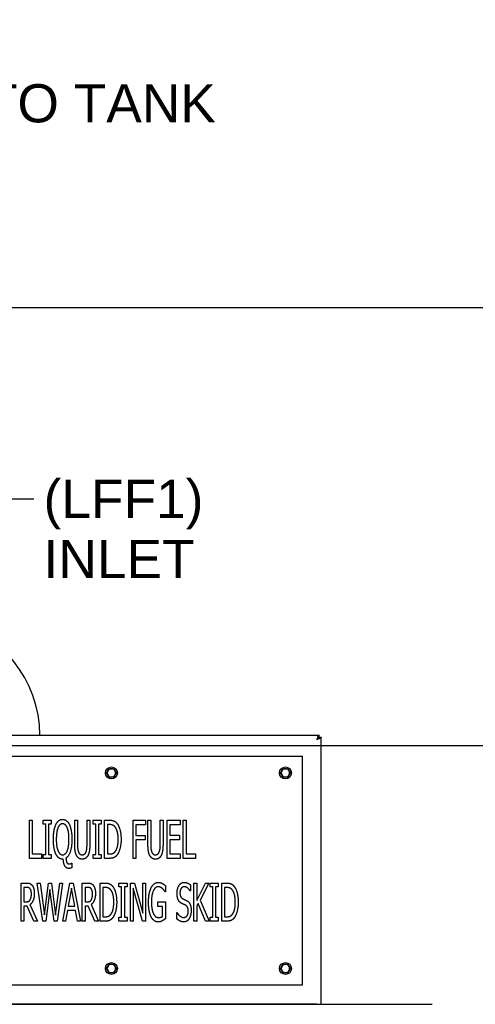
# Paper-space layout 'SHEET_1' of a CAD drawing. Header units: inches. Extents: x 4 to 540, y 12 to 340.
# Tile 31 of 118: x 109 to 133, y 115 to 167. Entities that reach past the tile are written whole.
import ezdxf

# ---------------------------------------------------------------- set-up
doc = ezdxf.new("R2010")
doc.units = ezdxf.units.IN
doc.header["$LTSCALE"] = 16
doc.header["$MEASUREMENT"] = 0
doc.layers.get('0').update_dxf_attribs({"lineweight": 25})
doc.layers.get('DEFPOINTS').update_dxf_attribs({"lineweight": 25})
doc.layers.add('DIMEN', color=7, linetype='Continuous', lineweight=25)
doc.styles.get("Standard").update_dxf_attribs({"font": 'arial.ttf'})
doc.dimstyles.new('DEFAULT-ANSI', dxfattribs={"dimscale": 16, "dimtxt": 0.125, "dimasz": 0.1875, "dimexe": 0.125, "dimexo": 0.0625, "dimgap": 0.031496, "dimtad": 0, "dimtih": 1, "dimtoh": 1, "dimrnd": 1e-08, "dimzin": 4, "dimdsep": 46, "dimtxsty": 'Standard', "dimblk": 'Filled-1', "dimcen": 0.09, "dimdle": 0.393701, "dimclrd": 256, "dimclre": 256, "dimclrt": 256, "dimadec": 0, "dimazin": 1, "dimtfac": 1.504, "dimtofl": 0, "dimtmove": 0, "dimatfit": 3, "dimldrblk": 'Filled-1', "dimfxl": 1, "dimtolj": 1, "dimtzin": 4, "dimlwd": 25, "dimlwe": 25, "dimarcsym": 0})
doc.dimstyles.new('DEFAULT-ANSI$7', dxfattribs={"dimscale": 16, "dimtxt": 0.125, "dimasz": 0.125, "dimexe": 0.125, "dimexo": 0.0625, "dimgap": 0.031496, "dimtad": 0, "dimtih": 1, "dimtoh": 1, "dimrnd": 1e-08, "dimzin": 4, "dimdsep": 46, "dimtxsty": 'Standard', "dimblk": 'Filled-1', "dimcen": 0.09, "dimdle": 0.393701, "dimclrd": 256, "dimclre": 256, "dimclrt": 256, "dimadec": 0, "dimazin": 1, "dimtfac": 1.504, "dimtofl": 0, "dimtmove": 0, "dimatfit": 3, "dimldrblk": 'Filled-1', "dimfxl": 1, "dimtolj": 1, "dimtzin": 4, "dimlwd": 25, "dimlwe": 25, "dimarcsym": 0})

# ---------------------------------------------------------------- blocks, each defined once
blk = doc.blocks.new('Filled-1')
at = {"color": 0}
for p, q in [((0, 0), (-1, 0.25)), ((-1, 0.25), (-1, -0.25)), ((-1, 0), (0, 0)), ((-1, -0.25), (0, 0))]:
    blk.add_line(p, q, dxfattribs=at)
at = {"color": 0, "flags": 128}
blk.add_lwpolyline([(-1, -0.25), (0, 0), (-1, 0.25), (-1, -0.25)], dxfattribs=at)
at = {"color": 0}
blk.add_solid([(-1, -0.25), (0, 0), (-1, 0.25), (-1, -0.25)], dxfattribs=at)
blk = doc.blocks.new('*D16')
at = {"layer": 'DEFPOINTS', "color": 0, "linetype": 'Continuous'}
for p in [(87.376, 151.891), (152.07, 151.891), (130.653, 102.969)]:
    blk.add_point(p, dxfattribs=at)
at = {"layer": 'DIMEN', "linetype": 'Continuous', "lineweight": 25}
for p, q in [((88.376, 151.891), (154.07, 151.891)), ((152.07, 148.891), (152.07, 128.955)), ((152.07, 105.969), (152.07, 125.905)), ((131.653, 102.969), (154.07, 102.969))]:
    blk.add_line(p, q, dxfattribs=at)
at = {"layer": 'DIMEN', "linetype": 'Continuous', "lineweight": 25, "xscale": 3, "yscale": 3, "zscale": 3}
for p, rotation in [((152.07, 151.891), 90), ((152.07, 102.969), 270)]:
    blk.add_blockref('Filled-1', p, dxfattribs=dict(at, rotation=rotation))
at = {"layer": 'DIMEN', "linetype": 'Continuous', "lineweight": 25, "insert": (148.666, 128.451), "char_height": 2, "attachment_point": 1}
blk.add_mtext('\\A1;48.92', dxfattribs=at)
blk = doc.blocks.new('*D54')
at = {"layer": 'DEFPOINTS', "color": 0, "linetype": 'Continuous'}
for p in [(88.124, 128.951), (144.511, 128.951), (130.653, 102.969)]:
    blk.add_point(p, dxfattribs=at)
at = {"layer": 'DIMEN', "linetype": 'Continuous', "lineweight": 25}
for p, q in [((89.124, 128.951), (146.511, 128.951)), ((144.511, 125.951), (144.511, 117.485)), ((144.511, 105.969), (144.511, 114.435)), ((131.653, 102.969), (146.511, 102.969))]:
    blk.add_line(p, q, dxfattribs=at)
at = {"layer": 'DIMEN', "linetype": 'Continuous', "lineweight": 25, "xscale": 3, "yscale": 3, "zscale": 3}
for p, rotation in [((144.511, 128.951), 90), ((144.511, 102.969), 270)]:
    blk.add_blockref('Filled-1', p, dxfattribs=dict(at, rotation=rotation))
at = {"layer": 'DIMEN', "linetype": 'Continuous', "lineweight": 25, "insert": (141.117, 116.981), "char_height": 2, "attachment_point": 1}
blk.add_mtext('\\A1;25.98', dxfattribs=at)

psp = doc.layouts.new('SHEET_1')

# ---------------------------------------------------------------- linework, layer by layer
for p, q in [((109.068, 132.572), (109.063, 132.58)), ((109.691, 131.064), (109.688, 131.073)), ((102.758, 129.493), (124.547, 129.493)), ((124.547, 129.389), (124.547, 129.493)), ((124.548, 129.388), (124.653, 129.388)), ((124.653, 115.389), (124.653, 129.388)), ((103.653, 128.389), (123.653, 128.389)), ((123.653, 128.389), (123.653, 116.389)), ((109.359, 123.035), (109.359, 125.035)), ((109.359, 125.035), (109.504, 125.035)), ((109.504, 125.035), (109.504, 123.272)), ((110.068, 124.831), (110.068, 125.035)), ((110.068, 125.035), (110.493, 125.035)), ((110.493, 125.035), (110.493, 124.831)), ((111.73, 125.035), (111.876, 125.035)), ((111.73, 123.787), (111.73, 125.035)), ((111.876, 125.035), (111.876, 123.787)), ((112.376, 123.781), (112.376, 125.035)), ((112.376, 125.035), (112.522, 125.035)), ((112.522, 125.035), (112.522, 123.787)), ((112.691, 125.035), (113.115, 125.035)), ((112.691, 124.831), (112.691, 125.035)), ((113.115, 125.035), (113.115, 124.831)), ((113.297, 123.035), (113.297, 125.035)), ((113.297, 125.035), (113.547, 125.035)), ((114.793, 125.035), (115.449, 125.035)), ((114.793, 123.035), (114.793, 125.035)), ((115.449, 125.035), (115.449, 124.798)), ((115.568, 123.787), (115.568, 125.035)), ((115.568, 125.035), (115.714, 125.035)), ((115.714, 125.035), (115.714, 123.787)), ((116.214, 125.035), (116.36, 125.035)), ((116.214, 123.781), (116.214, 125.035)), ((116.36, 125.035), (116.36, 123.787)), ((116.571, 123.035), (116.571, 125.035)), ((116.571, 125.035), (117.258, 125.035)), ((117.258, 125.035), (117.258, 124.798)), ((117.419, 123.035), (117.419, 125.035)), ((117.419, 125.035), (117.564, 125.035)), ((117.564, 125.035), (117.564, 123.272)), ((110.208, 124.831), (110.068, 124.831)), ((110.208, 123.239), (110.208, 124.831)), ((110.354, 124.831), (110.354, 123.239)), ((110.493, 124.831), (110.354, 124.831)), ((112.83, 124.831), (112.691, 124.831)), ((112.83, 123.239), (112.83, 124.831)), ((113.115, 124.831), (112.976, 124.831)), ((112.976, 124.831), (112.976, 123.239)), ((113.553, 124.805), (113.443, 124.805)), ((113.443, 124.805), (113.443, 123.265)), ((115.449, 124.798), (114.939, 124.798)), ((114.939, 124.798), (114.939, 124.234)), ((117.258, 124.798), (116.717, 124.798)), ((116.717, 124.798), (116.717, 124.251)), ((114.939, 124.234), (115.428, 124.234)), ((115.428, 123.998), (114.939, 123.998)), ((114.939, 123.998), (114.939, 123.035)), ((115.428, 124.234), (115.428, 123.998)), ((116.717, 124.251), (117.221, 124.251)), ((116.717, 124.014), (116.717, 123.272)), ((117.221, 124.014), (116.717, 124.014)), ((117.221, 124.251), (117.221, 124.014)), ((109.996, 123.035), (109.359, 123.035)), ((109.504, 123.272), (109.996, 123.272)), ((109.996, 123.272), (109.996, 123.035)), ((110.068, 123.035), (110.068, 123.239)), ((110.068, 123.239), (110.208, 123.239)), ((110.493, 123.035), (110.068, 123.035)), ((110.354, 123.239), (110.493, 123.239)), ((110.493, 123.239), (110.493, 123.035)), ((111.13, 122.993), (111.096, 122.993)), ((111.566, 122.787), (111.585, 122.787)), ((111.585, 122.787), (111.585, 122.546)), ((112.691, 123.239), (112.83, 123.239)), ((112.691, 123.035), (112.691, 123.239)), ((113.115, 123.035), (112.691, 123.035)), ((112.976, 123.239), (113.115, 123.239)), ((113.115, 123.239), (113.115, 123.035)), ((113.55, 123.035), (113.297, 123.035)), ((113.443, 123.265), (113.553, 123.265)), ((114.939, 123.035), (114.793, 123.035)), ((117.258, 123.035), (116.571, 123.035)), ((116.717, 123.272), (117.258, 123.272)), ((117.258, 123.272), (117.258, 123.035)), ((118.055, 123.035), (117.419, 123.035)), ((117.564, 123.272), (118.055, 123.272)), ((118.055, 123.272), (118.055, 123.035)), ((108.925, 119.742), (108.925, 121.742)), ((108.925, 121.742), (109.209, 121.742)), ((109.215, 121.512), (109.071, 121.512)), ((109.071, 121.512), (109.071, 120.76)), ((110.05, 119.742), (109.769, 121.742)), ((109.769, 121.742), (109.92, 121.742)), ((109.92, 121.742), (110.141, 120.082)), ((110.141, 120.082), (110.361, 121.742)), ((110.429, 121.402), (110.212, 119.742)), ((110.361, 121.742), (110.508, 121.742)), ((110.654, 119.742), (110.429, 121.402)), ((110.508, 121.742), (110.731, 120.06)), ((110.731, 120.06), (110.951, 121.742)), ((111.094, 121.742), (110.818, 119.742)), ((110.951, 121.742), (111.094, 121.742)), ((111.103, 119.742), (111.474, 121.742)), ((111.562, 121.473), (111.392, 120.528)), ((111.474, 121.742), (111.654, 121.742)), ((111.732, 120.528), (111.562, 121.473)), ((111.654, 121.742), (112.026, 119.742)), ((112.129, 119.742), (112.129, 121.742)), ((112.129, 121.742), (112.413, 121.742)), ((112.419, 121.512), (112.275, 121.512)), ((112.275, 121.512), (112.275, 120.76)), ((113.066, 121.742), (113.316, 121.742)), ((113.066, 119.742), (113.066, 121.742)), ((113.212, 121.512), (113.212, 119.972)), ((113.322, 121.512), (113.212, 121.512)), ((114.048, 121.742), (114.473, 121.742)), ((114.048, 121.538), (114.048, 121.742)), ((114.188, 121.538), (114.048, 121.538)), ((114.188, 119.946), (114.188, 121.538)), ((114.473, 121.538), (114.333, 121.538)), ((114.333, 121.538), (114.333, 119.946)), ((114.473, 121.742), (114.473, 121.538)), ((114.654, 121.742), (114.862, 121.742)), ((114.654, 119.742), (114.654, 121.742)), ((114.791, 121.467), (114.791, 119.742)), ((115.275, 119.742), (114.791, 121.467)), ((114.862, 121.742), (115.303, 120.159)), ((115.303, 120.159), (115.303, 121.742)), ((115.303, 121.742), (115.439, 121.742)), ((115.439, 121.742), (115.439, 119.742)), ((116.481, 121.285), (116.468, 121.285)), ((116.481, 121.606), (116.481, 121.285)), ((117.792, 121.33), (117.781, 121.33)), ((117.792, 121.648), (117.792, 121.33)), ((117.983, 121.742), (118.129, 121.742)), ((117.983, 119.742), (117.983, 121.742)), ((118.129, 121.742), (118.129, 120.821)), ((118.129, 120.821), (118.58, 121.742)), ((118.758, 121.742), (118.303, 120.849)), ((118.58, 121.742), (118.758, 121.742)), ((118.829, 121.742), (119.254, 121.742)), ((118.829, 121.538), (118.829, 121.742)), ((118.969, 121.538), (118.829, 121.538)), ((118.969, 119.946), (118.969, 121.538)), ((119.254, 121.538), (119.115, 121.538)), ((119.115, 121.538), (119.115, 119.946)), ((119.254, 121.742), (119.254, 121.538)), ((119.436, 119.742), (119.436, 121.742)), ((119.436, 121.742), (119.685, 121.742)), ((119.692, 121.512), (119.581, 121.512)), ((119.581, 121.512), (119.581, 119.972)), ((109.071, 120.76), (109.199, 120.76)), ((112.275, 120.76), (112.403, 120.76)), ((116.087, 120.515), (116.087, 120.749)), ((116.087, 120.749), (116.486, 120.749)), ((116.486, 120.749), (116.486, 119.875)), ((118.303, 120.849), (118.784, 119.742)), ((109.071, 120.538), (109.071, 119.742)), ((109.238, 120.538), (109.071, 120.538)), ((109.585, 119.742), (109.238, 120.538)), ((109.384, 120.612), (109.774, 119.742)), ((111.351, 120.301), (111.252, 119.742)), ((111.773, 120.301), (111.351, 120.301)), ((111.392, 120.528), (111.732, 120.528)), ((111.872, 119.742), (111.773, 120.301)), ((112.275, 120.538), (112.275, 119.742)), ((112.442, 120.538), (112.275, 120.538)), ((112.789, 119.742), (112.442, 120.538)), ((112.588, 120.612), (112.979, 119.742)), ((116.34, 120.515), (116.087, 120.515)), ((116.34, 119.998), (116.34, 120.515)), ((118.194, 120.672), (118.129, 120.541)), ((118.129, 120.541), (118.129, 119.742)), ((118.594, 119.742), (118.194, 120.672)), ((109.071, 119.742), (108.925, 119.742)), ((109.774, 119.742), (109.585, 119.742)), ((110.212, 119.742), (110.05, 119.742)), ((110.818, 119.742), (110.654, 119.742)), ((111.252, 119.742), (111.103, 119.742)), ((112.026, 119.742), (111.872, 119.742)), ((112.275, 119.742), (112.129, 119.742)), ((112.979, 119.742), (112.789, 119.742)), ((113.319, 119.742), (113.066, 119.742)), ((113.212, 119.972), (113.322, 119.972)), ((114.048, 119.946), (114.188, 119.946)), ((114.048, 119.742), (114.048, 119.946)), ((114.473, 119.742), (114.048, 119.742)), ((114.333, 119.946), (114.473, 119.946)), ((114.473, 119.946), (114.473, 119.742)), ((114.791, 119.742), (114.654, 119.742)), ((115.439, 119.742), (115.275, 119.742)), ((117.087, 120.196), (117.097, 120.196)), ((117.087, 119.862), (117.087, 120.196)), ((118.129, 119.742), (117.983, 119.742)), ((118.784, 119.742), (118.594, 119.742)), ((118.829, 119.946), (118.969, 119.946)), ((118.829, 119.742), (118.829, 119.946)), ((119.254, 119.742), (118.829, 119.742)), ((119.115, 119.946), (119.254, 119.946)), ((119.254, 119.946), (119.254, 119.742)), ((119.688, 119.742), (119.436, 119.742)), ((119.581, 119.972), (119.692, 119.972)), ((123.653, 116.389), (103.653, 116.389)), ((37.841, 115.389), (130.465, 115.389)), ((124.423, 115.389), (102.882, 115.389))]:
    psp.add_line(p, q)
for centre in [(113.653, 127.514), (122.778, 127.514), (113.653, 117.264), (122.778, 117.264)]:
    psp.add_circle(centre, 0.312)
for centre, radius, start, end in [((103.653, 129.451), 6.25, 0.3859, 76.7211), ((108.959, 132.52), 0.12, 30, 30.384), ((108.964, 132.512), 0.12, 29.616, 30), ((109.573, 131.042), 0.12, 15, 15.384), ((109.575, 131.033), 0.12, 14.616, 15), ((113.653, 127.514), 0.219, 150, 210), ((113.653, 127.514), 0.219, 90, 150), ((113.653, 127.514), 0.219, 30, 90), ((113.653, 127.514), 0.219, 330, 30), ((122.778, 127.514), 0.219, 150, 210), ((122.778, 127.514), 0.219, 90, 150), ((122.778, 127.514), 0.219, 30, 90), ((122.778, 127.514), 0.219, 330, 30), ((113.653, 127.514), 0.219, 210, 270), ((113.653, 127.514), 0.219, 270, 330), ((122.778, 127.514), 0.219, 210, 270), ((122.778, 127.514), 0.219, 270, 330), ((113.653, 117.264), 0.219, 150, 210), ((113.653, 117.264), 0.219, 90, 150), ((113.653, 117.264), 0.219, 210, 270), ((113.653, 117.264), 0.219, 30, 90), ((113.653, 117.264), 0.219, 270, 330), ((113.653, 117.264), 0.219, 330, 30), ((122.778, 117.264), 0.219, 150, 210), ((122.778, 117.264), 0.219, 90, 150), ((122.778, 117.264), 0.219, 210, 270), ((122.778, 117.264), 0.219, 30, 90), ((122.778, 117.264), 0.219, 270, 330), ((122.778, 117.264), 0.219, 330, 30)]:
    psp.add_arc(centre, radius, start, end)
for points, knots in [([(124.547, 129.493), (124.525, 129.493), (124.502, 129.463), (124.479, 129.412), (124.46, 129.371), (124.442, 129.317), (124.423, 129.264)], [-1, -1, -1, -1, -0.446659, -0.446659, -0.446659, 0, 0, 0, 0]), ([(124.423, 129.264), (124.45, 129.306), (124.477, 129.347), (124.503, 129.37), (124.518, 129.382), (124.533, 129.389), (124.547, 129.389)], [0, 0, 0, 0, 0.644181, 0.644181, 0.644181, 1, 1, 1, 1]), ([(124.423, 129.264), (124.465, 129.29), (124.507, 129.317), (124.529, 129.344), (124.541, 129.358), (124.548, 129.373), (124.548, 129.388)], [0, 0, 0, 0, 0.644181, 0.644181, 0.644181, 1, 1, 1, 1]), ([(124.638, 129.36), (124.625, 129.346), (124.601, 129.333), (124.571, 129.319), (124.53, 129.301), (124.477, 129.282), (124.423, 129.264)], [-0.7739692, -0.7739692, -0.7739692, -0.7739692, -0.4466593, -0.4466593, -0.4466593, 0, 0, 0, 0])]:
    psp.add_open_spline(points, degree=3, knots=knots)
for points, degree in [([(124.653, 129.388), (124.653, 129.378), (124.648, 129.369), (124.638, 129.36)], 3), ([(110.743, 124.805), (110.808, 124.939), (110.986, 125.077), (111.096, 125.077)], 2), ([(111.098, 124.847), (111.018, 124.847), (110.9, 124.747), (110.853, 124.64)], 2), ([(111.096, 125.077), (111.208, 125.077), (111.388, 124.935), (111.451, 124.805)], 2), ([(111.341, 124.64), (111.297, 124.743), (111.174, 124.847), (111.098, 124.847)], 2), ([(113.547, 125.035), (113.701, 125.035), (113.877, 124.951), (113.939, 124.876)], 2), ([(113.939, 124.876), (114.044, 124.748), (114.161, 124.325), (114.161, 124.033)], 2), ([(110.611, 124.033), (110.611, 124.286), (110.679, 124.669), (110.743, 124.805)], 2), ([(110.853, 124.64), (110.811, 124.537), (110.764, 124.228), (110.764, 124.033)], 2), ([(111.43, 124.033), (111.43, 124.233), (111.383, 124.539), (111.341, 124.64)], 2), ([(111.451, 124.805), (111.513, 124.674), (111.582, 124.283), (111.582, 124.033)], 2), ([(113.843, 124.685), (113.785, 124.748), (113.652, 124.805), (113.553, 124.805)], 2), ([(114.008, 124.037), (114.008, 124.267), (113.924, 124.593), (113.843, 124.685)], 2), ([(110.743, 123.265), (110.679, 123.398), (110.611, 123.787), (110.611, 124.033)], 2), ([(110.764, 124.033), (110.764, 123.64), (110.945, 123.22), (111.098, 123.22)], 2), ([(111.098, 123.22), (111.25, 123.22), (111.43, 123.64), (111.43, 124.033)], 2), ([(111.582, 124.033), (111.582, 123.644), (111.415, 123.139), (111.271, 123.05)], 2), ([(113.856, 123.398), (113.932, 123.492), (114.008, 123.803), (114.008, 124.037)], 2), ([(114.161, 124.033), (114.161, 123.759), (114.039, 123.319), (113.937, 123.195)], 2), ([(111.833, 123.178), (111.777, 123.281), (111.73, 123.573), (111.73, 123.787)], 2), ([(111.876, 123.787), (111.876, 123.648), (111.895, 123.46), (111.923, 123.383)], 2), ([(111.923, 123.383), (111.952, 123.302), (112.052, 123.22), (112.125, 123.22)], 2), ([(112.125, 123.22), (112.193, 123.22), (112.3, 123.302), (112.329, 123.383)], 2), ([(112.329, 123.383), (112.357, 123.46), (112.376, 123.646), (112.376, 123.781)], 2), ([(112.522, 123.787), (112.522, 123.578), (112.475, 123.28), (112.419, 123.178)], 2), ([(113.553, 123.265), (113.65, 123.265), (113.796, 123.322), (113.856, 123.398)], 2), ([(115.671, 123.178), (115.615, 123.281), (115.568, 123.573), (115.568, 123.787)], 2), ([(115.714, 123.787), (115.714, 123.648), (115.733, 123.46), (115.761, 123.383)], 2), ([(115.761, 123.383), (115.79, 123.302), (115.89, 123.22), (115.963, 123.22)], 2), ([(115.963, 123.22), (116.031, 123.22), (116.138, 123.302), (116.167, 123.383)], 2), ([(116.167, 123.383), (116.195, 123.46), (116.214, 123.646), (116.214, 123.781)], 2), ([(116.36, 123.787), (116.36, 123.578), (116.313, 123.28), (116.256, 123.178)], 2), ([(111.096, 122.993), (110.986, 122.993), (110.806, 123.131), (110.743, 123.265)], 2), ([(111.415, 122.508), (111.292, 122.508), (111.138, 122.759), (111.13, 122.993)], 2), ([(111.271, 123.05), (111.274, 122.975), (111.295, 122.855), (111.313, 122.821)], 2), ([(111.313, 122.821), (111.333, 122.779), (111.389, 122.74), (111.44, 122.74)], 2), ([(111.44, 122.74), (111.469, 122.74), (111.548, 122.774), (111.566, 122.787)], 2), ([(112.125, 122.993), (112.03, 122.993), (111.885, 123.085), (111.833, 123.178)], 2), ([(112.419, 123.178), (112.365, 123.084), (112.226, 122.993), (112.125, 122.993)], 2), ([(113.937, 123.195), (113.855, 123.1), (113.683, 123.035), (113.55, 123.035)], 2), ([(115.963, 122.993), (115.867, 122.993), (115.723, 123.085), (115.671, 123.178)], 2), ([(116.256, 123.178), (116.203, 123.084), (116.064, 122.993), (115.963, 122.993)], 2), ([(111.585, 122.546), (111.545, 122.528), (111.457, 122.508), (111.415, 122.508)], 2), ([(115.744, 121.504), (115.81, 121.635), (116.006, 121.778), (116.123, 121.778)], 2), ([(116.123, 121.778), (116.178, 121.778), (116.278, 121.749), (116.325, 121.723)], 2), ([(117.095, 121.206), (117.095, 121.449), (117.303, 121.778), (117.465, 121.778)], 2), ([(117.465, 121.778), (117.557, 121.778), (117.722, 121.711), (117.792, 121.648)], 2), ([(109.209, 121.742), (109.303, 121.742), (109.431, 121.705), (109.487, 121.637)], 2), ([(109.39, 121.444), (109.359, 121.481), (109.277, 121.512), (109.215, 121.512)], 2), ([(109.46, 121.178), (109.46, 121.266), (109.426, 121.4), (109.39, 121.444)], 2), ([(109.487, 121.637), (109.546, 121.569), (109.612, 121.356), (109.612, 121.199)], 2), ([(112.413, 121.742), (112.507, 121.742), (112.635, 121.705), (112.692, 121.637)], 2), ([(112.594, 121.444), (112.564, 121.481), (112.481, 121.512), (112.419, 121.512)], 2), ([(112.664, 121.178), (112.664, 121.266), (112.63, 121.4), (112.594, 121.444)], 2), ([(112.692, 121.637), (112.75, 121.569), (112.816, 121.356), (112.816, 121.199)], 2), ([(113.316, 121.742), (113.47, 121.742), (113.646, 121.658), (113.708, 121.583)], 2), ([(113.612, 121.392), (113.554, 121.455), (113.421, 121.512), (113.322, 121.512)], 2), ([(113.778, 120.744), (113.778, 120.974), (113.693, 121.3), (113.612, 121.392)], 2), ([(113.708, 121.583), (113.813, 121.455), (113.93, 121.032), (113.93, 120.74)], 2), ([(115.599, 120.744), (115.599, 120.985), (115.674, 121.368), (115.744, 121.504)], 2), ([(116.105, 121.548), (115.946, 121.548), (115.752, 121.113), (115.752, 120.752)], 2), ([(116.33, 121.454), (116.286, 121.494), (116.171, 121.548), (116.105, 121.548)], 2), ([(116.325, 121.723), (116.363, 121.703), (116.453, 121.632), (116.481, 121.606)], 2), ([(116.468, 121.285), (116.44, 121.329), (116.384, 121.408), (116.33, 121.454)], 2), ([(117.474, 121.548), (117.372, 121.548), (117.248, 121.374), (117.248, 121.233)], 2), ([(117.248, 121.233), (117.248, 121.107), (117.32, 120.956), (117.39, 120.922)], 2), ([(117.781, 121.33), (117.729, 121.418), (117.565, 121.548), (117.474, 121.548)], 2), ([(119.685, 121.742), (119.839, 121.742), (120.016, 121.658), (120.077, 121.583)], 2), ([(119.982, 121.392), (119.923, 121.455), (119.791, 121.512), (119.692, 121.512)], 2), ([(120.147, 120.744), (120.147, 120.974), (120.063, 121.3), (119.982, 121.392)], 2), ([(120.077, 121.583), (120.183, 121.455), (120.299, 121.032), (120.299, 120.74)], 2), ([(109.199, 120.76), (109.262, 120.76), (109.363, 120.8), (109.398, 120.864)], 2), ([(109.612, 121.199), (109.612, 120.98), (109.489, 120.684), (109.384, 120.612)], 2), ([(109.398, 120.864), (109.429, 120.919), (109.46, 121.074), (109.46, 121.178)], 2), ([(112.403, 120.76), (112.466, 120.76), (112.567, 120.8), (112.602, 120.864)], 2), ([(112.816, 121.199), (112.816, 120.98), (112.693, 120.684), (112.588, 120.612)], 2), ([(112.602, 120.864), (112.633, 120.919), (112.664, 121.074), (112.664, 121.178)], 2), ([(113.625, 120.105), (113.701, 120.199), (113.778, 120.51), (113.778, 120.744)], 2), ([(113.93, 120.74), (113.93, 120.467), (113.808, 120.026), (113.706, 119.903)], 2), ([(115.742, 119.964), (115.672, 120.097), (115.599, 120.489), (115.599, 120.744)], 2), ([(115.752, 120.752), (115.752, 120.551), (115.803, 120.249), (115.852, 120.146)], 2), ([(117.167, 120.844), (117.132, 120.911), (117.095, 121.089), (117.095, 121.206)], 2), ([(117.348, 120.668), (117.291, 120.695), (117.202, 120.778), (117.167, 120.844)], 2), ([(117.39, 120.922), (117.437, 120.899), (117.572, 120.841), (117.615, 120.817)], 2), ([(117.615, 120.817), (117.729, 120.753), (117.834, 120.499), (117.834, 120.313)], 2), ([(119.995, 120.105), (120.071, 120.199), (120.147, 120.51), (120.147, 120.744)], 2), ([(120.299, 120.74), (120.299, 120.467), (120.178, 120.026), (120.076, 119.903)], 2), ([(117.547, 120.577), (117.496, 120.603), (117.411, 120.638), (117.348, 120.668)], 2), ([(117.437, 119.937), (117.559, 119.937), (117.682, 120.12), (117.682, 120.27)], 2), ([(117.682, 120.27), (117.682, 120.39), (117.617, 120.539), (117.547, 120.577)], 2), ([(117.834, 120.313), (117.834, 120.194), (117.782, 119.967), (117.735, 119.888)], 2), ([(113.706, 119.903), (113.624, 119.807), (113.452, 119.742), (113.319, 119.742)], 2), ([(113.322, 119.972), (113.419, 119.972), (113.565, 120.029), (113.625, 120.105)], 2), ([(116.121, 119.703), (116.004, 119.703), (115.812, 119.833), (115.742, 119.964)], 2), ([(115.852, 120.146), (115.899, 120.042), (116.032, 119.933), (116.115, 119.933)], 2), ([(116.115, 119.933), (116.176, 119.933), (116.298, 119.966), (116.34, 119.998)], 2), ([(116.324, 119.762), (116.27, 119.732), (116.183, 119.703), (116.121, 119.703)], 2), ([(116.486, 119.875), (116.458, 119.852), (116.364, 119.783), (116.324, 119.762)], 2), ([(117.449, 119.706), (117.329, 119.706), (117.162, 119.797), (117.087, 119.862)], 2), ([(117.097, 120.196), (117.17, 120.073), (117.353, 119.937), (117.437, 119.937)], 2), ([(117.735, 119.888), (117.682, 119.8), (117.547, 119.706), (117.449, 119.706)], 2), ([(120.076, 119.903), (119.993, 119.807), (119.821, 119.742), (119.688, 119.742)], 2), ([(119.692, 119.972), (119.789, 119.972), (119.935, 120.029), (119.995, 120.105)], 2)]:
    psp.add_open_spline(points, degree=degree)
for points in [[(113.4, 127.514), (113.434, 127.572), (113.463, 127.623)], [(113.463, 127.404), (113.434, 127.455), (113.4, 127.514)], [(113.463, 127.623), (113.492, 127.674), (113.526, 127.733)], [(113.526, 127.733), (113.594, 127.733), (113.653, 127.733)], [(113.653, 127.733), (113.711, 127.733), (113.779, 127.733)], [(113.779, 127.733), (113.813, 127.674), (113.842, 127.623)], [(113.842, 127.623), (113.872, 127.572), (113.906, 127.514)], [(113.906, 127.514), (113.872, 127.455), (113.842, 127.404)], [(122.525, 127.514), (122.559, 127.572), (122.588, 127.623)], [(122.588, 127.404), (122.559, 127.455), (122.525, 127.514)], [(122.588, 127.623), (122.617, 127.674), (122.651, 127.733)], [(122.651, 127.733), (122.719, 127.733), (122.778, 127.733)], [(122.778, 127.733), (122.836, 127.733), (122.904, 127.733)], [(122.904, 127.733), (122.938, 127.674), (122.967, 127.623)], [(122.967, 127.623), (122.997, 127.572), (123.031, 127.514)], [(123.031, 127.514), (122.997, 127.455), (122.967, 127.404)], [(113.526, 127.295), (113.492, 127.353), (113.463, 127.404)], [(113.653, 127.295), (113.594, 127.295), (113.526, 127.295)], [(113.779, 127.295), (113.711, 127.295), (113.653, 127.295)], [(113.842, 127.404), (113.813, 127.353), (113.779, 127.295)], [(122.651, 127.295), (122.617, 127.353), (122.588, 127.404)], [(122.778, 127.295), (122.719, 127.295), (122.651, 127.295)], [(122.904, 127.295), (122.836, 127.295), (122.778, 127.295)], [(122.967, 127.404), (122.938, 127.353), (122.904, 127.295)], [(113.4, 117.264), (113.434, 117.322), (113.463, 117.373)], [(113.463, 117.154), (113.434, 117.205), (113.4, 117.264)], [(113.463, 117.373), (113.492, 117.424), (113.526, 117.483)], [(113.526, 117.045), (113.492, 117.103), (113.463, 117.154)], [(113.526, 117.483), (113.594, 117.483), (113.653, 117.483)], [(113.653, 117.483), (113.711, 117.483), (113.779, 117.483)], [(113.779, 117.483), (113.813, 117.424), (113.842, 117.373)], [(113.842, 117.154), (113.813, 117.103), (113.779, 117.045)], [(113.842, 117.373), (113.872, 117.322), (113.906, 117.264)], [(113.906, 117.264), (113.872, 117.205), (113.842, 117.154)], [(122.525, 117.264), (122.559, 117.322), (122.588, 117.373)], [(122.588, 117.154), (122.559, 117.205), (122.525, 117.264)], [(122.588, 117.373), (122.617, 117.424), (122.651, 117.483)], [(122.651, 117.045), (122.617, 117.103), (122.588, 117.154)], [(122.651, 117.483), (122.719, 117.483), (122.778, 117.483)], [(122.778, 117.483), (122.836, 117.483), (122.904, 117.483)], [(122.904, 117.483), (122.938, 117.424), (122.967, 117.373)], [(122.967, 117.154), (122.938, 117.103), (122.904, 117.045)], [(122.967, 117.373), (122.997, 117.322), (123.031, 117.264)], [(123.031, 117.264), (122.997, 117.205), (122.967, 117.154)], [(113.653, 117.045), (113.594, 117.045), (113.526, 117.045)], [(113.779, 117.045), (113.711, 117.045), (113.653, 117.045)], [(122.778, 117.045), (122.719, 117.045), (122.651, 117.045)], [(122.904, 117.045), (122.836, 117.045), (122.778, 117.045)]]:
    psp.add_rational_spline(points, [1, 1.0379548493, 1], degree=2)

# ---------------------------------------------------------------- texts
at = {"layer": 'DIMEN', "char_height": 2, "attachment_point": 1, "line_spacing_factor": 0.944221}
for s, insert, width in [('{(LFF3)\\PRETURN TO TANK}', (94.606, 166.745), 24.53201), ('{(LFF1)\\PINLET}', (110.097, 142.868), 8.3811)]:
    psp.add_mtext(s, dxfattribs=dict(at, insert=insert, width=width))

# ---------------------------------------------------------------- dimensions: what is measured, and where the dimension line sits
at = {"layer": 'DIMEN', "linetype": 'Continuous', "lineweight": 25}
for base, p2, angle, picture, middle in [((152.07, 151.891), (87.376, 151.891), 90, '*D16', (152.07, 127.43)), ((144.511, 128.951), (88.124, 128.951), 270, '*D54', (144.511, 115.96))]:
    dim = psp.add_linear_dim(base=base, p1=(130.653, 102.969), p2=p2, angle=angle, dimstyle='DEFAULT-ANSI', override={"dimdec": 2, "dimtp": 0, "dimtm": 0, "dimtdec": 2, "dimatfit": 1}, dxfattribs=at)
    dim.commit()
    dim.dimension.update_dxf_attribs({"geometry": picture, "text_midpoint": middle, "dimtype": 160})

# ---------------------------------------------------------------- leaders
at = {"layer": 'DIMEN', "linetype": 'Continuous', "lineweight": 25, "annotation_type": 0, "has_hookline": 1, "hookline_direction": 0}
for points, text_width in [([(84.991, 153.498), (92.102, 165.745), (94.102, 165.745)], 24.3), ([(85.427, 130.451), (89.51, 135.823), (107.594, 141.868), (109.594, 141.868)], 8.112)]:
    psp.add_leader(points, dimstyle='DEFAULT-ANSI$7', override={"dimtad": 0}, dxfattribs=dict(at, text_width=text_width))

doc.saveas('drawing.dxf')
